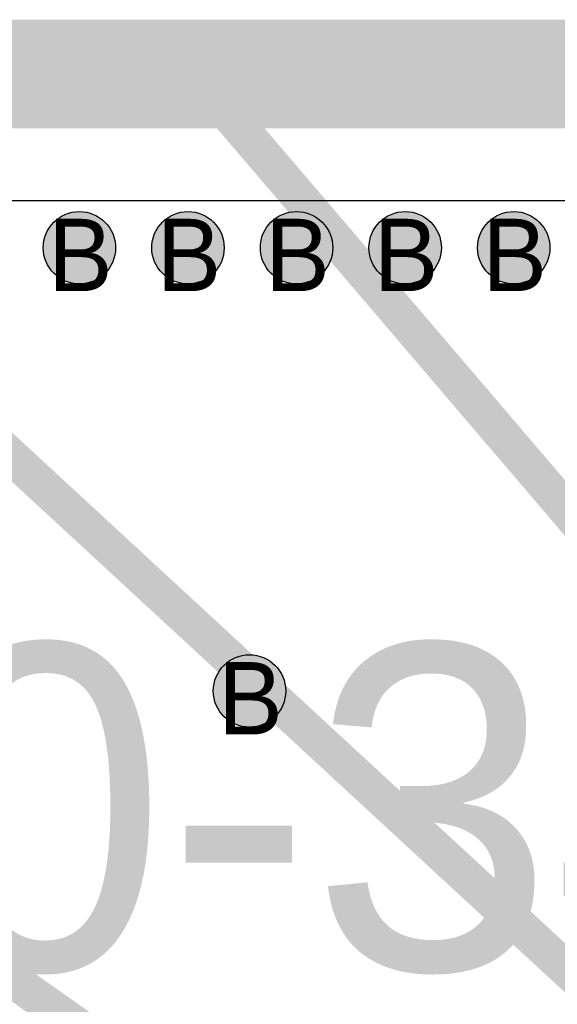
# Model space of a CAD drawing. Header units: millimetres. Extents: x -1.5 to 11.1, y -3 to 5.
# Tile 51 of 256: x 0.837 to 0.985, y 0.963 to 1.235. Entities that reach past the tile are written whole.
import ezdxf

# ---------------------------------------------------------------- set-up
doc = ezdxf.new("R2010")
doc.units = ezdxf.units.MM
doc.header["$MEASUREMENT"] = 0
for name, color, linetype, true_color in [('BottomLayer', 5, 'Continuous', 0x0000ff), ('Document', 7, 'Continuous', 0x7f7f00), ('DrillDrawing', 1, 'Continuous', 0xff0000), ('Metal_2', 7, 'Continuous', 0x7f0000), ('Metal_3', 7, 'Continuous', 0x3f7f00), ('TopLayer', 1, 'Continuous', 0xff0000), ('TopOverlay', 2, 'Continuous', 0xffff00)]:
    doc.layers.add(name, color=color, linetype=linetype, true_color=true_color)
doc.styles.add('textstyle105', font='txt')
doc.styles.add('textstyle261', font='txt')
doc.styles.add('textstyle263', font='txt')
doc.styles.add('textstyle313', font='txt')
doc.styles.add('textstyle318', font='txt')
doc.styles.add('textstyle319', font='txt')
doc.styles.add('textstyle324', font='txt')

msp = doc.modelspace()

# ---------------------------------------------------------------- hatches: boundary and pattern name
at = {"layer": 'BottomLayer', "true_color": 0x0000ff}
h = msp.add_hatch(color=5, dxfattribs=at)
edge = h.paths.add_edge_path(flags=0)
edge.add_arc((0.853, 1.17247), 0.01, 0, 360)
h = msp.add_hatch(color=5, dxfattribs=at)
edge = h.paths.add_edge_path(flags=0)
edge.add_arc((0.883, 1.17247), 0.01, 0, 360)
h = msp.add_hatch(color=5, dxfattribs=at)
edge = h.paths.add_edge_path(flags=0)
edge.add_arc((0.913, 1.17247), 0.01, 0, 360)
h = msp.add_hatch(color=5, dxfattribs=at)
edge = h.paths.add_edge_path(flags=0)
edge.add_arc((0.943, 1.17247), 0.01, 0, 360)
h = msp.add_hatch(color=5, dxfattribs=at)
edge = h.paths.add_edge_path(flags=0)
edge.add_arc((0.973, 1.17247), 0.01, 0, 360)
h = msp.add_hatch(color=5, dxfattribs=at)
edge = h.paths.add_edge_path(flags=0)
edge.add_arc((0.9, 1.05), 0.01, 0, 360)
at = {"layer": 'Metal_2', "true_color": 0x7f0000}
h = msp.add_hatch(color=16, dxfattribs=at)
edge = h.paths.add_edge_path(flags=0)
edge.add_arc((0.853, 1.17247), 0.01, 0, 360)
h = msp.add_hatch(color=16, dxfattribs=at)
edge = h.paths.add_edge_path(flags=0)
edge.add_arc((0.883, 1.17247), 0.01, 0, 360)
h = msp.add_hatch(color=16, dxfattribs=at)
edge = h.paths.add_edge_path(flags=0)
edge.add_arc((0.913, 1.17247), 0.01, 0, 360)
h = msp.add_hatch(color=16, dxfattribs=at)
edge = h.paths.add_edge_path(flags=0)
edge.add_arc((0.943, 1.17247), 0.01, 0, 360)
h = msp.add_hatch(color=16, dxfattribs=at)
edge = h.paths.add_edge_path(flags=0)
edge.add_arc((0.973, 1.17247), 0.01, 0, 360)
h = msp.add_hatch(color=16, dxfattribs=at)
edge = h.paths.add_edge_path(flags=0)
edge.add_arc((0.9, 1.05), 0.01, 0, 360)
at = {"layer": 'Metal_3', "true_color": 0x3f7f00}
h = msp.add_hatch(color=76, dxfattribs=at)
edge = h.paths.add_edge_path(flags=0)
edge.add_arc((0.853, 1.17247), 0.01, 0, 360)
h = msp.add_hatch(color=76, dxfattribs=at)
edge = h.paths.add_edge_path(flags=0)
edge.add_arc((0.883, 1.17247), 0.01, 0, 360)
h = msp.add_hatch(color=76, dxfattribs=at)
edge = h.paths.add_edge_path(flags=0)
edge.add_arc((0.913, 1.17247), 0.01, 0, 360)
h = msp.add_hatch(color=76, dxfattribs=at)
edge = h.paths.add_edge_path(flags=0)
edge.add_arc((0.943, 1.17247), 0.01, 0, 360)
h = msp.add_hatch(color=76, dxfattribs=at)
edge = h.paths.add_edge_path(flags=0)
edge.add_arc((0.973, 1.17247), 0.01, 0, 360)
h = msp.add_hatch(color=76, dxfattribs=at)
edge = h.paths.add_edge_path(flags=0)
edge.add_arc((0.9, 1.05), 0.01, 0, 360)
at = {"layer": 'TopLayer', "true_color": 0xff0000}
h = msp.add_hatch(color=1, dxfattribs=at)
edge = h.paths.add_edge_path(flags=0)
edge.add_arc((0.853, 1.17247), 0.01, 0, 360)
h = msp.add_hatch(color=1, dxfattribs=at)
edge = h.paths.add_edge_path(flags=0)
edge.add_arc((0.883, 1.17247), 0.01, 0, 360)
h = msp.add_hatch(color=1, dxfattribs=at)
edge = h.paths.add_edge_path(flags=0)
edge.add_arc((0.913, 1.17247), 0.01, 0, 360)
h = msp.add_hatch(color=1, dxfattribs=at)
edge = h.paths.add_edge_path(flags=0)
edge.add_arc((0.943, 1.17247), 0.01, 0, 360)
h = msp.add_hatch(color=1, dxfattribs=at)
edge = h.paths.add_edge_path(flags=0)
edge.add_arc((0.973, 1.17247), 0.01, 0, 360)
h = msp.add_hatch(color=1, dxfattribs=at)
edge = h.paths.add_edge_path(flags=0)
edge.add_arc((0.9, 1.05), 0.01, 0, 360)

# ---------------------------------------------------------------- linework, layer by layer
at = {"layer": 'BottomLayer', "color": 5, "true_color": 0x0000ff}
for centre in [(0.853, 1.17247), (0.883, 1.17247), (0.913, 1.17247), (0.943, 1.17247), (0.973, 1.17247), (0.9, 1.05)]:
    msp.add_circle(centre, 0.01, dxfattribs=at)
at = {"layer": 'Document'}
for points in [[(0.48028, 1.22047, 0.01, 0.01, 0), (1.5, 0.5, 0.01, 0.01, 0)], [(0.71972, 1.22047, 0.01, 0.01, 0), (1.5, 0.5, 0.01, 0.01, 0)], [(0.88476, 1.22047, 0.01, 0.01, 0), (1.5, 0.5, 0.01, 0.01, 0)]]:
    msp.add_lwpolyline(points, format="xyseb", dxfattribs=at)
msp.add_lwpolyline([(0.88226, 1.22047, 0.005, 0.005, 1), (0.88726, 1.22047, 0.005, 0.005, 1)], format="xyseb", close=True, dxfattribs=at)
at = {"layer": 'Metal_2', "color": 16, "true_color": 0x7f0000}
for centre in [(0.853, 1.17247), (0.883, 1.17247), (0.913, 1.17247), (0.943, 1.17247), (0.973, 1.17247), (0.9, 1.05)]:
    msp.add_circle(centre, 0.01, dxfattribs=at)
at = {"layer": 'Metal_3', "color": 76, "true_color": 0x3f7f00}
for centre in [(0.853, 1.17247), (0.883, 1.17247), (0.913, 1.17247), (0.943, 1.17247), (0.973, 1.17247), (0.9, 1.05)]:
    msp.add_circle(centre, 0.01, dxfattribs=at)
at = {"layer": 'TopLayer'}
msp.add_line((0.7885, 1.18547), (1.15, 1.18547), dxfattribs=at)
msp.add_lwpolyline([(0.7885, 1.22047, 0.03, 0.03, 0), (1.1025, 1.22047, 0.03, 0.03, 0)], format="xyseb", dxfattribs=at)
at = {"layer": 'TopLayer', "color": 1, "true_color": 0xff0000}
for centre in [(0.853, 1.17247), (0.883, 1.17247), (0.913, 1.17247), (0.943, 1.17247), (0.973, 1.17247), (0.9, 1.05)]:
    msp.add_circle(centre, 0.01, dxfattribs=at)

# ---------------------------------------------------------------- texts
at = {"layer": 'DrillDrawing'}
for style, p in [('textstyle319', (0.84434, 1.16048)), ('textstyle318', (0.87434, 1.16048)), ('textstyle324', (0.90434, 1.16048)), ('textstyle263', (0.93434, 1.16048)), ('textstyle261', (0.96434, 1.16048)), ('textstyle313', (0.89134, 1.038))]:
    msp.add_text('B', height=0.02, dxfattribs=dict(at, style=style)).set_placement(p)
at = {"layer": 'TopOverlay', "style": 'textstyle105'}
msp.add_text('QFN16-30-34-A', height=0.09, dxfattribs=at).set_placement((0.31516, 0.97293))

doc.saveas('drawing.dxf')
